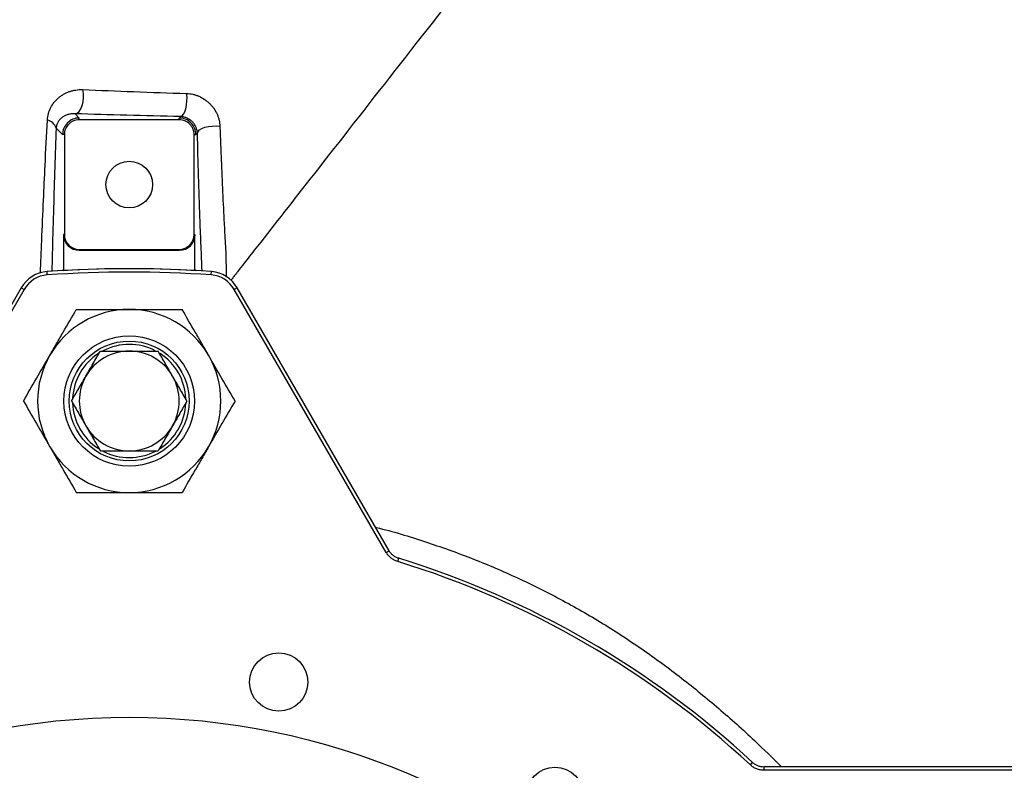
# Model space of a CAD drawing. Header units: millimetres. Extents: x 2123 to 3984, y 1999 to 4341.
# Tile 4 of 6: x 2830 to 3421, y 3439 to 3890. Entities that reach past the tile are written whole.
import ezdxf

# ---------------------------------------------------------------- set-up
doc = ezdxf.new("R2010")
doc.units = ezdxf.units.MM
doc.header["$LTSCALE"] = 2

msp = doc.modelspace()

# ---------------------------------------------------------------- linework, layer by layer
at = {"color": 7, "linetype": 'Continuous', "lineweight": 25}
for p, q in [((2863.03, 3833.58), (2865.56, 3831.04)), ((2865.56, 3830), (2865.56, 3831.04)), ((2925.59, 3830), (2865.56, 3830)), ((2925.59, 3831.04), (2926.46, 3831.91)), ((2925.59, 3830), (2925.59, 3831.04)), ((2855.58, 3821.06), (2851.68, 3824.96)), ((2856.63, 3821.06), (2855.58, 3821.06)), ((2856.63, 3821.06), (2856.63, 3761.04)), ((2934.53, 3821.06), (2935.58, 3821.06)), ((2934.53, 3761.04), (2934.53, 3821.06)), ((2936.5, 3821.98), (2935.58, 3821.06)), ((2856.63, 3761.04), (2856.1, 3761.04)), ((2856.1, 3761.04), (2856.1, 3739.41)), ((2934.53, 3761.04), (2935.05, 3761.04)), ((2935.05, 3739.41), (2935.05, 3761.04)), ((2865.58, 3752.09), (2865.58, 3751.57)), ((2865.58, 3752.09), (2925.58, 3752.09)), ((2865.58, 3751.57), (2925.58, 3751.57)), ((2925.58, 3752.09), (2925.58, 3751.57)), ((2846.4, 3736.77), (2846.26, 3738.76)), ((2855.58, 3739.9), (2856.1, 3739.41)), ((2855.58, 3739.9), (2855.58, 3739.36)), ((2935.05, 3739.41), (2935.58, 3739.9)), ((2935.58, 3739.36), (2935.58, 3739.9)), ((2944.75, 3736.77), (2944.89, 3738.76)), ((2830.78, 3729.08), (2739.57, 3571.11)), ((2832.51, 3728.08), (2741.31, 3570.11)), ((3049.85, 3570.11), (2958.64, 3728.08)), ((3051.58, 3571.11), (2960.38, 3729.08)), ((2895.43, 3691.04), (2907.78, 3691.17)), ((2895.73, 3631.04), (2883.38, 3630.92)), ((3056.73, 3564.63), (3057.32, 3566.54)), ((3268.44, 3442.4), (3269.8, 3443.86)), ((3459.04, 3441.18), (3276.63, 3441.18)), ((3459.04, 3439.18), (3276.63, 3439.18))]:
    msp.add_line(p, q, dxfattribs=at)
at = {"color": 8, "linetype": 'Continuous', "lineweight": 25}
for p, q in [((2830.78, 3729.08), (2832.51, 3728.08)), ((2960.38, 3729.08), (2958.64, 3728.08)), ((3049.85, 3570.11), (3051.58, 3571.11)), ((3276.63, 3439.18), (3276.63, 3441.18))]:
    msp.add_line(p, q, dxfattribs=at)
at = {"color": 7, "linetype": 'Continuous', "lineweight": 25, "flags": 128}
for points in [[(2863.03, 3833.58), (2864.31, 3834), (2865.5, 3835.01), (2866.54, 3836.55), (2867.36, 3838.53), (2867.92, 3840.82), (2868.17, 3843.28), (2868.11, 3845.75), (2867.73, 3848.1)], [(2926.46, 3831.91), (2927.37, 3832.31), (2928.22, 3833.26), (2928.98, 3834.71), (2929.59, 3836.56), (2930.02, 3838.73), (2930.25, 3841.07), (2930.26, 3843.47), (2930.05, 3845.77)], [(2936.5, 3821.98), (2936.88, 3822.98), (2937.79, 3823.93), (2939.18, 3824.77), (2940.98, 3825.46), (2943.07, 3825.96), (2945.36, 3826.24), (2947.7, 3826.28), (2949.98, 3826.09)]]:
    msp.add_lwpolyline(points, dxfattribs=at)
at = {"color": 7, "linetype": 'Continuous', "lineweight": 25}
for centre, radius in [((2895.58, 3791.04), 14), ((2895.58, 3661.04), 39.17), ((2895.58, 3661.04), 36), ((2985.32, 3492.21), 17.5), ((2895.58, 3041.04), 430), ((3151.14, 3423.52), 17.5)]:
    msp.add_circle(centre, radius, dxfattribs=at)
for centre, radius, start, end in [((2845.3, 3823.17), 6.62, 15.67003, 80.31147), ((2865.58, 3761.04), 9.48, 180, 270), ((2865.58, 3761.04), 8.95, 180, 270), ((2925.58, 3761.04), 8.95, 270, 0), ((2925.58, 3761.04), 9.48, 270, 0), ((2847.64, 3719.35), 19.46, 94.04293, 150), ((2847.64, 3719.35), 17.46, 94.04293, 150), ((2895.58, 3041.04), 699.46, 85.95707, 94.04293), ((2895.58, 3041.04), 697.46, 85.95707, 94.04293), ((2895.58, 3041.04), 699.48, 86.76471, 93.23529), ((2943.52, 3719.35), 17.46, 30, 85.95707), ((2943.52, 3719.35), 19.46, 30, 85.95707), ((2895.58, 3661.04), 55, 90, 150), ((2895.58, 3661.04), 55, 30, 90), ((2895.58, 3661.04), 34, 62.69207, 117.6402), ((2895.58, 3661.04), 55, 150, 210), ((2895.58, 3661.04), 34, 123.05729, 177.16238), ((2895.58, 3661.04), 30, 90, 150), ((2895.58, 3661.04), 30, 30, 90), ((2895.58, 3661.04), 34, 2.38103, 56.96713), ((2895.58, 3661.04), 55, 330, 30), ((2895.58, 3661.04), 30, 150, 210), ((2895.58, 3661.04), 30, 330, 30), ((2895.58, 3661.04), 34, 182.0534, 237.02891), ((2895.58, 3661.04), 34, 303.00928, 357.47746), ((2895.58, 3661.04), 30, 210, 270), ((2895.58, 3661.04), 30, 270, 330), ((2895.58, 3661.04), 55, 210, 270), ((2895.58, 3661.04), 34, 242.81837, 297.82276), ((2895.58, 3661.04), 55, 270, 330), ((2895.58, 3041.04), 547.82, 47.10782, 72.89218), ((2895.58, 3041.04), 549.82, 47.10782, 72.89218)]:
    msp.add_arc(centre, radius, start, end, dxfattribs=at)
for points, knots in [([(3286.07, 4155.19), (3286, 4155.1), (3285.91, 4154.99), (3285.55, 4154.53), (3282.43, 4150.54), (3276.87, 4143.42), (3263.73, 4126.6), (3254.25, 4114.47), (3231.63, 4085.53), (3218.49, 4068.72), (3196.55, 4040.64), (3188.86, 4030.8), (3172.83, 4010.29), (3164.49, 3999.61), (3147.23, 3977.52), (3138.5, 3966.35), (3120.99, 3943.95), (3112.21, 3932.7), (3085.95, 3899.1), (3068.58, 3876.87), (3035.11, 3834.05), (3019.02, 3813.45), (2992.12, 3779.03), (2978.09, 3761.08), (2965.62, 3745.12), (2963.71, 3742.68), (2963.44, 3742.33), (2963.19, 3742.01)], [0.3982222, 0.3982222, 0.3982222, 0.3982222, 0.4, 0.4, 0.405, 0.425, 0.425, 0.45, 0.45, 0.475, 0.475, 0.4875, 0.4875, 0.5, 0.5, 0.5125, 0.5125, 0.525, 0.525, 0.55, 0.55, 0.575, 0.575, 0.595, 0.6, 0.6, 0.60094, 0.60094, 0.60094, 0.60094]), ([(2846.42, 3829.7), (2846.49, 3831.12), (2846.72, 3832.46), (2847.44, 3835), (2847.92, 3836.2), (2849.11, 3838.47), (2849.8, 3839.51), (2851.34, 3841.43), (2852.19, 3842.31), (2853.57, 3843.51), (2854.05, 3843.89), (2855.06, 3844.62), (2855.58, 3844.96), (2857.2, 3845.9), (2858.35, 3846.44), (2860.19, 3847.1), (2860.82, 3847.29), (2862.12, 3847.62), (2862.79, 3847.76), (2864.84, 3848.07), (2866.25, 3848.16), (2867.73, 3848.1)], [0, 0, 0, 0, 0.125, 0.125, 0.25, 0.25, 0.375, 0.375, 0.5, 0.5, 0.5625, 0.5625, 0.625, 0.625, 0.75, 0.75, 0.8125, 0.8125, 0.875, 0.875, 1, 1, 1, 1]), ([(2867.73, 3848.1), (2877.71, 3847.67), (2887.93, 3847.26), (2908.72, 3846.48), (2919.3, 3846.12), (2930.05, 3845.77)], [0, 0, 0, 0, 0.5, 0.5, 1, 1, 1, 1]), ([(2930.05, 3845.77), (2931.29, 3845.73), (2932.52, 3845.57), (2934.36, 3845.16), (2934.98, 3844.99), (2936.2, 3844.59), (2936.81, 3844.36), (2938.59, 3843.59), (2939.74, 3842.97), (2941.38, 3841.86), (2941.91, 3841.46), (2942.94, 3840.62), (2943.91, 3839.73), (2944.8, 3838.76), (2945.65, 3837.75), (2946.05, 3837.22), (2947.16, 3835.6), (2947.79, 3834.47), (2948.57, 3832.71), (2948.8, 3832.11), (2949.19, 3830.91), (2949.36, 3830.31), (2949.78, 3828.5), (2949.94, 3827.29), (2949.98, 3826.09)], [0, 0, 0, 0, 0.125, 0.125, 0.1875, 0.1875, 0.25, 0.25, 0.375, 0.375, 0.4375, 0.4375, 0.5, 0.5625, 0.5625, 0.625, 0.625, 0.75, 0.75, 0.8125, 0.8125, 0.875, 0.875, 1, 1, 1, 1]), ([(2863.03, 3833.58), (2862.22, 3833.63), (2861.46, 3833.6), (2860.02, 3833.42), (2859.34, 3833.27), (2858.08, 3832.88), (2857.49, 3832.64), (2856.38, 3832.09), (2855.86, 3831.77), (2854.91, 3831.08), (2854.46, 3830.69), (2853.64, 3829.83), (2853.27, 3829.35), (2852.61, 3828.29), (2852.32, 3827.71), (2851.88, 3826.44), (2851.73, 3825.74), (2851.68, 3824.96)], [0, 0, 0, 0, 0.125, 0.125, 0.25, 0.25, 0.375, 0.375, 0.5, 0.5, 0.625, 0.625, 0.75, 0.75, 0.875, 0.875, 1, 1, 1, 1]), ([(2865.56, 3830), (2864.39, 3830), (2863.22, 3829.76), (2861.06, 3828.87), (2860.07, 3828.21), (2858.42, 3826.55), (2857.75, 3825.56), (2856.86, 3823.4), (2856.63, 3822.23), (2856.63, 3821.06)], [2.357564, 2.357564, 2.357564, 2.357564, 2.749578, 2.749578, 3.141593, 3.141593, 3.533607, 3.533607, 3.925621, 3.925621, 3.925621, 3.925621]), ([(2926.46, 3831.91), (2915.5, 3832.15), (2904.72, 3832.4), (2883.57, 3832.96), (2873.2, 3833.26), (2863.03, 3833.58)], [0, 0, 0, 0, 0.5, 0.5, 1, 1, 1, 1]), ([(2934.53, 3821.06), (2934.53, 3822.23), (2934.3, 3823.4), (2933.4, 3825.56), (2932.74, 3826.55), (2931.09, 3828.21), (2930.1, 3828.87), (2927.93, 3829.76), (2926.76, 3830), (2925.59, 3830)], [2.357564, 2.357564, 2.357564, 2.357564, 2.749578, 2.749578, 3.141593, 3.141593, 3.533607, 3.533607, 3.925621, 3.925621, 3.925621, 3.925621]), ([(2936.5, 3821.98), (2936.47, 3822.51), (2936.4, 3823.05), (2936.21, 3823.89), (2936.14, 3824.18), (2935.96, 3824.75), (2935.85, 3825.04), (2935.49, 3825.92), (2935.19, 3826.5), (2934.63, 3827.35), (2934.42, 3827.64), (2933.98, 3828.19), (2933.75, 3828.45), (2933.25, 3828.96), (2932.99, 3829.21), (2932.43, 3829.68), (2932.14, 3829.89), (2931.26, 3830.49), (2930.66, 3830.82), (2929.73, 3831.22), (2929.42, 3831.34), (2928.8, 3831.53), (2928.5, 3831.61), (2927.6, 3831.81), (2927.02, 3831.88), (2926.46, 3831.91)], [0, 0, 0, 0, 0.125, 0.125, 0.1875, 0.1875, 0.25, 0.25, 0.375, 0.375, 0.4375, 0.4375, 0.5, 0.5, 0.5625, 0.5625, 0.625, 0.625, 0.75, 0.75, 0.8125, 0.8125, 0.875, 0.875, 1, 1, 1, 1]), ([(2949.98, 3826.09), (2950.11, 3822.67), (2950.24, 3819.27), (2950.5, 3812.54), (2950.64, 3809.19), (2951.05, 3799.26), (2951.34, 3792.77), (2951.93, 3780.05), (2952.24, 3773.82), (2952.72, 3764.68), (2952.88, 3761.67), (2953.21, 3755.71), (2953.37, 3752.77), (2953.54, 3749.86)], [0, 0, 0, 0, 0.125, 0.125, 0.25, 0.25, 0.5, 0.5, 0.75, 0.75, 0.875, 0.875, 1, 1, 1, 1]), ([(2963.19, 3742.01), (2962.57, 3741.22), (2961.48, 3739.82), (2959.89, 3737.78), (2958.42, 3735.91), (2957.32, 3734.49), (2956.69, 3733.69), (2956.56, 3733.52)], [0, 0, 0, 0, 0.286665, 0.50685, 0.725566, 0.944014, 1, 1, 1, 1]), ([(2847.95, 3688.54), (2848.62, 3689.71), (2849.3, 3690.88), (2850.65, 3693.22), (2851.32, 3694.38), (2853.33, 3697.86), (2854.66, 3700.16), (2858.62, 3707.03), (2861.23, 3711.56), (2863.82, 3716.04)], [0, 0, 0, 0, 0.125, 0.125, 0.25, 0.25, 0.5, 0.5, 1, 1, 1, 1]), ([(2863.82, 3716.04), (2866.41, 3716.04), (2869.02, 3716.04), (2874.29, 3716.04), (2876.93, 3716.04), (2884.87, 3716.04), (2890.21, 3716.04), (2895.58, 3716.04)], [0, 0, 0, 0, 0.25, 0.25, 0.5, 0.5, 1, 1, 1, 1]), ([(2895.58, 3716.04), (2896.92, 3716.04), (2898.27, 3716.04), (2900.97, 3716.04), (2902.32, 3716.04), (2906.37, 3716.04), (2909.05, 3716.04), (2917, 3716.04), (2922.2, 3716.04), (2927.33, 3716.04)], [0, 0, 0, 0, 0.125, 0.125, 0.25, 0.25, 0.5, 0.5, 1, 1, 1, 1]), ([(2943.21, 3688.54), (2942.54, 3689.71), (2941.86, 3690.88), (2940.51, 3693.22), (2939.84, 3694.38), (2937.83, 3697.86), (2936.5, 3700.16), (2932.54, 3707.03), (2929.92, 3711.56), (2927.33, 3716.04)], [0, 0, 0, 0, 0.125, 0.125, 0.25, 0.25, 0.5, 0.5, 1, 1, 1, 1]), ([(2832.07, 3661.04), (2834.67, 3665.54), (2837.28, 3670.07), (2842.57, 3679.23), (2845.24, 3683.86), (2847.95, 3688.54)], [0, 0, 0, 0, 0.5, 0.5, 1, 1, 1, 1]), ([(2869.6, 3676.04), (2871.04, 3678.54), (2872.48, 3681.04), (2875.37, 3686.04), (2876.81, 3688.54), (2878.26, 3691.04)], [0, 0, 0, 0, 0.5, 0.5, 1, 1, 1, 1]), ([(2878.26, 3691.04), (2881.13, 3691.04), (2884.03, 3691.04), (2889.81, 3691.04), (2892.69, 3691.04), (2895.58, 3691.04)], [0, 0, 0, 0, 0.5, 0.5, 1, 1, 1, 1]), ([(2895.58, 3691.04), (2898.47, 3691.04), (2901.36, 3691.04), (2907.13, 3691.04), (2910.02, 3691.04), (2912.9, 3691.04)], [0, 0, 0, 0, 0.5, 0.5, 1, 1, 1, 1]), ([(2921.56, 3676.04), (2920.12, 3678.54), (2918.67, 3681.04), (2915.79, 3686.04), (2914.34, 3688.54), (2912.9, 3691.04)], [0, 0, 0, 0, 0.5, 0.5, 1, 1, 1, 1]), ([(2959.09, 3661.04), (2956.49, 3665.54), (2953.87, 3670.07), (2948.59, 3679.23), (2945.91, 3683.86), (2943.21, 3688.54)], [0, 0, 0, 0, 0.5, 0.5, 1, 1, 1, 1]), ([(2860.94, 3661.04), (2862.38, 3663.54), (2863.82, 3666.04), (2866.71, 3671.04), (2868.15, 3673.54), (2869.6, 3676.04)], [0, 0, 0, 0, 0.5, 0.5, 1, 1, 1, 1]), ([(2930.22, 3661.04), (2928.78, 3663.54), (2927.33, 3666.04), (2924.45, 3671.04), (2923, 3673.54), (2921.56, 3676.04)], [0, 0, 0, 0, 0.5, 0.5, 1, 1, 1, 1]), ([(2832.07, 3661.04), (2834.67, 3656.55), (2837.28, 3652.01), (2842.57, 3642.86), (2845.24, 3638.23), (2847.95, 3633.54)], [0, 0, 0, 0, 0.5, 0.5, 1, 1, 1, 1]), ([(2860.94, 3661.04), (2862.38, 3658.54), (2863.82, 3656.04), (2866.71, 3651.04), (2868.15, 3648.54), (2869.6, 3646.04)], [0, 0, 0, 0, 0.5, 0.5, 1, 1, 1, 1]), ([(2930.22, 3661.04), (2928.78, 3658.54), (2927.33, 3656.04), (2924.45, 3651.04), (2923, 3648.54), (2921.56, 3646.04)], [0, 0, 0, 0, 0.5, 0.5, 1, 1, 1, 1]), ([(2959.09, 3661.04), (2956.49, 3656.55), (2953.87, 3652.01), (2948.59, 3642.86), (2945.91, 3638.23), (2943.21, 3633.54)], [0, 0, 0, 0, 0.5, 0.5, 1, 1, 1, 1]), ([(2869.6, 3646.04), (2871.04, 3643.54), (2872.48, 3641.04), (2875.37, 3636.04), (2876.81, 3633.54), (2878.26, 3631.04)], [0, 0, 0, 0, 0.5, 0.5, 1, 1, 1, 1]), ([(2921.56, 3646.04), (2920.12, 3643.54), (2918.67, 3641.04), (2915.79, 3636.04), (2914.34, 3633.54), (2912.9, 3631.04)], [0, 0, 0, 0, 0.5, 0.5, 1, 1, 1, 1]), ([(2847.95, 3633.54), (2848.62, 3632.38), (2849.3, 3631.2), (2850.65, 3628.87), (2851.32, 3627.71), (2853.33, 3624.23), (2854.66, 3621.93), (2858.62, 3615.06), (2861.23, 3610.53), (2863.82, 3606.04)], [0, 0, 0, 0, 0.125, 0.125, 0.25, 0.25, 0.5, 0.5, 1, 1, 1, 1]), ([(2878.26, 3631.04), (2881.13, 3631.04), (2884.03, 3631.04), (2889.81, 3631.04), (2892.69, 3631.04), (2895.58, 3631.04)], [0, 0, 0, 0, 0.5, 0.5, 1, 1, 1, 1]), ([(2895.58, 3631.04), (2898.47, 3631.04), (2901.36, 3631.04), (2907.13, 3631.04), (2910.02, 3631.04), (2912.9, 3631.04)], [0, 0, 0, 0, 0.5, 0.5, 1, 1, 1, 1]), ([(2943.21, 3633.54), (2942.54, 3632.38), (2941.86, 3631.2), (2940.51, 3628.87), (2939.84, 3627.71), (2937.83, 3624.23), (2936.5, 3621.93), (2932.54, 3615.06), (2929.92, 3610.53), (2927.33, 3606.04)], [0, 0, 0, 0, 0.125, 0.125, 0.25, 0.25, 0.5, 0.5, 1, 1, 1, 1]), ([(2863.82, 3606.04), (2866.41, 3606.04), (2869.02, 3606.04), (2874.29, 3606.04), (2876.93, 3606.04), (2884.87, 3606.04), (2890.21, 3606.04), (2895.58, 3606.04)], [0, 0, 0, 0, 0.25, 0.25, 0.5, 0.5, 1, 1, 1, 1]), ([(2895.58, 3606.04), (2896.92, 3606.04), (2898.27, 3606.04), (2900.97, 3606.04), (2902.32, 3606.04), (2906.37, 3606.04), (2909.05, 3606.04), (2917, 3606.04), (2922.2, 3606.04), (2927.33, 3606.04)], [0, 0, 0, 0, 0.125, 0.125, 0.25, 0.25, 0.5, 0.5, 1, 1, 1, 1]), ([(3056.73, 3564.63), (3056.01, 3564.85), (3055.32, 3565.14), (3054.33, 3565.66), (3054, 3565.85), (3053.38, 3566.26), (3053.07, 3566.48), (3052.18, 3567.19), (3051.65, 3567.7), (3050.67, 3568.84), (3050.23, 3569.45), (3049.85, 3570.11)], [0, 0, 0, 0, 0.25, 0.25, 0.375, 0.375, 0.5, 0.5, 0.75, 0.75, 1, 1, 1, 1]), ([(3057.32, 3566.54), (3056.72, 3566.72), (3056.14, 3566.96), (3055.03, 3567.54), (3054.5, 3567.89), (3053.52, 3568.66), (3053.08, 3569.09), (3052.26, 3570.04), (3051.89, 3570.56), (3051.57, 3571.1)], [0, 0, 0, 0, 0.25, 0.25, 0.5, 0.5, 0.75, 0.75, 1, 1, 1, 1]), ([(3276.63, 3439.18), (3275.87, 3439.18), (3275.12, 3439.25), (3274.02, 3439.46), (3273.66, 3439.55), (3272.94, 3439.75), (3272.58, 3439.88), (3271.53, 3440.29), (3270.86, 3440.63), (3269.6, 3441.42), (3268.99, 3441.88), (3268.44, 3442.4)], [0, 0, 0, 0, 0.25, 0.25, 0.375, 0.375, 0.5, 0.5, 0.75, 0.75, 1, 1, 1, 1]), ([(3276.63, 3441.17), (3275.99, 3441.17), (3275.36, 3441.23), (3274.13, 3441.47), (3273.54, 3441.64), (3272.38, 3442.1), (3271.81, 3442.39), (3270.76, 3443.05), (3270.26, 3443.43), (3269.8, 3443.86)], [0, 0, 0, 0, 0.25, 0.25, 0.5, 0.5, 0.75, 0.75, 1, 1, 1, 1])]:
    msp.add_open_spline(points, degree=3, knots=knots, dxfattribs=at)
for points in [[(2861.74, 3830.29), (2860.53, 3829.79), (2859.43, 3829.05), (2858.5, 3828.12)], [(2865.56, 3831.04), (2864.26, 3831.04), (2862.95, 3830.78), (2861.74, 3830.29)], [(2929.42, 3830.29), (2928.21, 3830.78), (2926.9, 3831.04), (2925.59, 3831.04)], [(2932.65, 3828.12), (2931.73, 3829.05), (2930.62, 3829.79), (2929.42, 3830.29)], [(2856.34, 3824.88), (2855.84, 3823.67), (2855.58, 3822.37), (2855.58, 3821.06)], [(2858.5, 3828.12), (2857.58, 3827.2), (2856.84, 3826.09), (2856.34, 3824.88)], [(2934.82, 3824.88), (2934.32, 3826.09), (2933.58, 3827.2), (2932.65, 3828.12)], [(2935.58, 3821.06), (2935.58, 3822.37), (2935.32, 3823.67), (2934.82, 3824.88)]]:
    msp.add_open_spline(points, degree=3, dxfattribs=at)
at = {"color": 8, "linetype": 'Continuous', "lineweight": 25}
for points, knots in [([(2842.26, 3737.9), (2842.51, 3744.41), (2843.1, 3759.31), (2844.05, 3780.76), (2845.19, 3804.89), (2845.97, 3820.68), (2846.42, 3829.7)], [0, 0, 0, 0, 0.202464, 0.463091, 0.69337, 1, 1, 1, 1]), ([(2851.68, 3824.96), (2851.41, 3817.13), (2850.87, 3801.45), (2850.12, 3777.11), (2849.53, 3756.3), (2849.23, 3743.18), (2849.13, 3738.81)], [0, 0, 0, 0, 0.283079, 0.566474, 0.855726, 1, 1, 1, 1]), ([(2939.34, 3738.94), (2939.31, 3739.58), (2939.08, 3745.3), (2938.62, 3755.82), (2937.91, 3773.99), (2937.19, 3795.92), (2936.73, 3813.29), (2936.5, 3821.98)], [0, 0, 0, 0, 0.024249, 0.21867, 0.412901, 0.706443, 1, 1, 1, 1]), ([(2953.54, 3749.86), (2953.54, 3749.86), (2953.65, 3745.17), (2953.74, 3740.32), (2953.84, 3735.47)], [0, 0, 0, 0, 0.000006, 1, 1, 1, 1]), ([(3043.5, 3585.11), (3043.65, 3585.07), (3053.78, 3582.79), (3072.87, 3576.8), (3100.61, 3567.06), (3127.05, 3555.81), (3153.1, 3542.97), (3178.59, 3528.46), (3203.43, 3512.3), (3227.06, 3494.94), (3249.52, 3476.49), (3269.54, 3458.65), (3281.77, 3446.53), (3287.18, 3441.18)], [0, 0, 0, 0, 0.001652, 0.108682, 0.208566, 0.308571, 0.408465, 0.512227, 0.616102, 0.719896, 0.820215, 0.92063, 1, 1, 1, 1])]:
    msp.add_open_spline(points, degree=3, knots=knots, dxfattribs=at)

doc.saveas('drawing.dxf')
